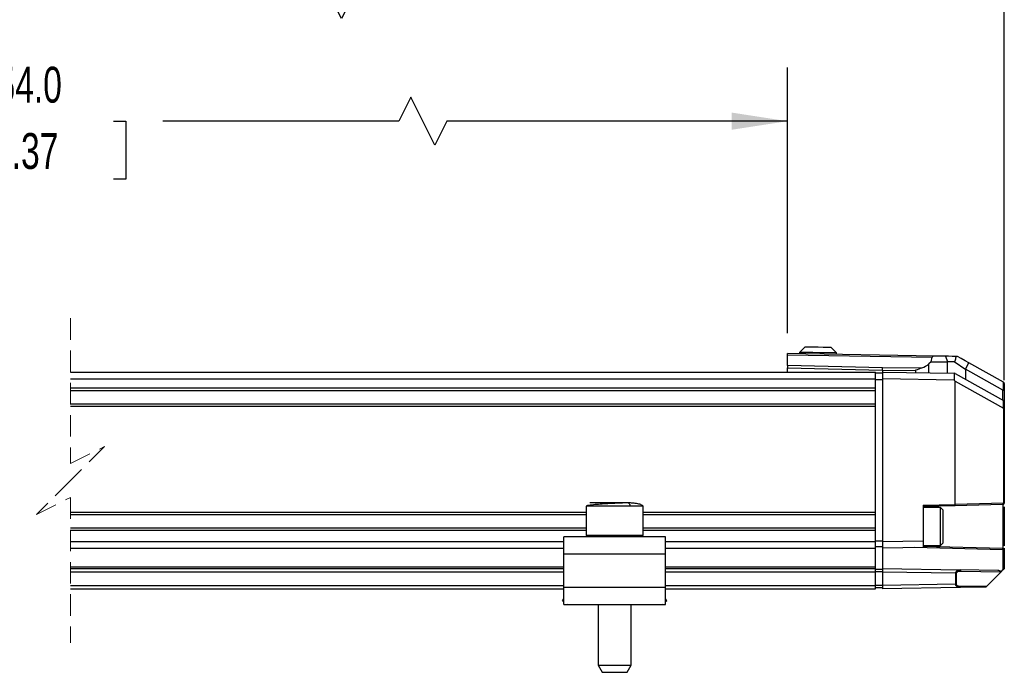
# Model space of a CAD drawing. Header units: millimetres. Extents: x 16 to 683, y 16 to 524.
# Tile 4 of 11: x 337 to 482, y 241 to 337. Entities that reach past the tile are written whole.
import ezdxf

# ---------------------------------------------------------------- set-up
doc = ezdxf.new("R2010")
doc.units = ezdxf.units.MM
doc.header["$LTSCALE"] = 2.5
doc.linetypes.add('HIDDEN', pattern=[1.905, 1.27, -0.635])
doc.layers.add('DIMENSIONS', color=140, linetype='Continuous', lineweight=25)
doc.styles.add('SLDTEXTSTYLE0', font='TXT', dxfattribs={"width": 0.7})
doc.dimstyles.new('SLDDIMSTYLE0', dxfattribs={"dimtxt": 5.39502, "dimasz": 8.255, "dimexe": 0, "dimexo": 0.0625, "dimgap": 1.348755, "dimtad": 0, "dimtih": 1, "dimtoh": 1, "dimrnd": 1e-09, "dimzin": 12, "dimdsep": 46, "dimtxsty": 'SLDTEXTSTYLE0', "dimsah": 1, "dimcen": 0.09, "dimadec": 0, "dimazin": 3, "dimtfac": 1, "dimtofl": 0, "dimtmove": 0, "dimatfit": 3, "dimfxl": 0, "dimfrac": 2, "dimtolj": 1, "dimtzin": 12, "dimarcsym": 0})
doc.dimstyles.new('SLDDIMSTYLE3', dxfattribs={"dimtxt": 5.39502, "dimasz": 8.255, "dimexe": 0, "dimexo": 0.0625, "dimgap": 1.348755, "dimtad": 0, "dimtih": 1, "dimtoh": 1, "dimrnd": 1e-09, "dimzin": 4, "dimdsep": 46, "dimtxsty": 'SLDTEXTSTYLE0', "dimsah": 1, "dimcen": 0.09, "dimadec": 0, "dimazin": 1, "dimtfac": 1, "dimtofl": 0, "dimtmove": 0, "dimatfit": 3, "dimfxl": 0, "dimfrac": 2, "dimtolj": 1, "dimtzin": 12, "dimarcsym": 0})

# ---------------------------------------------------------------- blocks, each defined once
blk = doc.blocks.new('_D_4')
at = {"layer": 'DIMENSIONS'}
for p, q in [((247.29, 305.52), (247.29, 329.81)), ((450.22, 290.59), (450.22, 329.81)), ((394.64, 325.4), (392.88, 321.87)), ((398.17, 318.35), (394.64, 325.4)), ((247.29, 321.87), (322.91, 321.87)), ((330.22, 321.87), (328.41, 321.87)), ((328.41, 321.87), (328.41, 313.3)), ((350.74, 321.87), (352.55, 321.87)), ((352.55, 321.87), (352.55, 313.3)), ((392.88, 321.87), (358.05, 321.87)), ((399.93, 321.87), (398.17, 318.35)), ((450.22, 321.87), (399.93, 321.87)), ((328.41, 313.3), (330.22, 313.3)), ((352.55, 313.3), (350.74, 313.3))]:
    blk.add_line(p, q, dxfattribs=at)
for points in [[(247.29, 321.87), (255.54, 320.6), (255.54, 323.14)], [(450.22, 321.87), (441.97, 323.14), (441.97, 320.6)]]:
    blk.add_solid(points, dxfattribs=at)
at = {"layer": 'DIMENSIONS', "char_height": 5.292, "attachment_point": 1, "style": 'SLDTEXTSTYLE0'}
for s, insert in [('1254.0', (327.98, 329.9)), ('49.37', (330.22, 320.12))]:
    blk.add_mtext(s, dxfattribs=dict(at, insert=insert))
blk = doc.blocks.new('_D_5')
at = {"layer": 'DIMENSIONS'}
for p, q in [((125.29, 287.84), (125.29, 348.46)), ((482.22, 283.66), (482.22, 348.46)), ((387.95, 344.05), (384.42, 337)), ((389.72, 340.52), (387.95, 344.05)), ((125.29, 340.52), (272.59, 340.52)), ((279.9, 340.52), (278.08, 340.52)), ((278.08, 340.52), (278.08, 331.95)), ((300.42, 340.52), (302.23, 340.52)), ((302.23, 340.52), (302.23, 331.95)), ((382.66, 340.52), (307.73, 340.52)), ((384.42, 337), (382.66, 340.52)), ((482.22, 340.52), (389.72, 340.52)), ((278.08, 331.95), (279.9, 331.95)), ((302.23, 331.95), (300.42, 331.95))]:
    blk.add_line(p, q, dxfattribs=at)
for points in [[(125.29, 340.52), (133.54, 339.25), (133.54, 341.79)], [(482.22, 340.52), (473.97, 341.79), (473.97, 339.25)]]:
    blk.add_solid(points, dxfattribs=at)
at = {"layer": 'DIMENSIONS', "char_height": 5.292, "attachment_point": 1, "style": 'SLDTEXTSTYLE0'}
for s, insert in [('1408.0', (277.65, 348.55)), ('55.43', (279.9, 338.77))]:
    blk.add_mtext(s, dxfattribs=dict(at, insert=insert))
blk = doc.blocks.new('_D_6')
at = {"layer": 'DIMENSIONS'}
for p, q in [((98.09, 286.34), (98.09, 367.96)), ((482.22, 283.66), (482.22, 367.96)), ((371.01, 363.55), (369.25, 360.02)), ((374.54, 356.49), (371.01, 363.55)), ((98.09, 360.02), (245.76, 360.02)), ((253.07, 360.02), (251.26, 360.02)), ((251.26, 360.02), (251.26, 351.44)), ((273.59, 360.02), (275.4, 360.02)), ((275.4, 360.02), (275.4, 351.44)), ((369.25, 360.02), (280.9, 360.02)), ((376.3, 360.02), (374.54, 356.49)), ((482.22, 360.02), (376.3, 360.02)), ((251.26, 351.44), (253.07, 351.44)), ((275.4, 351.44), (273.59, 351.44))]:
    blk.add_line(p, q, dxfattribs=at)
for points in [[(98.09, 360.02), (106.34, 358.75), (106.34, 361.29)], [(482.22, 360.02), (473.97, 361.29), (473.97, 358.75)]]:
    blk.add_solid(points, dxfattribs=at)
at = {"layer": 'DIMENSIONS', "char_height": 5.292, "attachment_point": 1, "style": 'SLDTEXTSTYLE0'}
for s, insert in [('1435.2', (250.82, 368.05)), ('56.50', (253.07, 358.26))]:
    blk.add_mtext(s, dxfattribs=dict(at, insert=insert))

msp = doc.modelspace()

# ---------------------------------------------------------------- linework, layer by layer
at = {"color": 7, "linetype": 'HIDDEN', "lineweight": 18}
for p, q in [((344.406, 292.788), (344.406, 271.35)), ((344.406, 271.35), (349.406, 273.85)), ((349.406, 273.85), (344.406, 268.85)), ((344.406, 268.85), (339.406, 263.85)), ((339.406, 263.85), (344.406, 266.35)), ((344.406, 266.35), (344.406, 244.913))]:
    msp.add_line(p, q, dxfattribs=at)
for p, q in [((451.974, 287.76), (451.97, 287.56)), ((452.788, 288.546), (451.974, 287.76)), ((457.473, 287.664), (456.687, 288.478)), ((471.907, 287.212), (450.221, 287.59)), ((450.221, 287.415), (450.221, 287.59)), ((450.221, 287.415), (471.591, 287.042)), ((450.221, 285.838), (450.221, 287.415)), ((457.469, 287.464), (457.473, 287.664)), ((471.425, 286.346), (471.106, 286.059)), ((471.425, 286.346), (471.591, 287.042)), ((471.425, 286.346), (473.852, 286.346)), ((473.524, 287.184), (471.907, 287.212)), ((473.524, 287.184), (473.852, 286.346)), ((473.852, 284.682), (473.852, 286.346)), ((474.876, 286.346), (473.852, 286.346)), ((475.318, 287.152), (475.092, 287.156)), ((344.406, 284.85), (463.221, 284.85)), ((464.221, 285.493), (450.221, 285.838)), ((450.221, 285.484), (464.221, 285.139)), ((450.221, 284.85), (450.221, 285.484)), ((463.221, 283.85), (463.221, 284.85)), ((470.045, 285.45), (464.221, 285.493)), ((464.221, 285.139), (464.221, 284.85)), ((464.221, 285.139), (469.122, 285.104)), ((464.221, 284.85), (474.832, 284.665)), ((464.221, 284.85), (464.221, 283.85)), ((469.122, 285.104), (469.122, 284.764)), ((471.106, 284.73), (471.106, 286.059)), ((476.498, 285.271), (477.009, 286.204)), ((476.498, 285.271), (476.498, 283.807)), ((482.024, 282.173), (476.498, 285.271)), ((482.078, 283.362), (477.009, 286.204)), ((344.406, 283.85), (463.221, 283.85)), ((464.221, 284.665), (463.221, 284.665)), ((463.221, 282.5), (463.221, 283.85)), ((464.221, 283.718), (463.221, 283.718)), ((474.845, 283.664), (464.221, 283.85)), ((464.221, 283.85), (464.221, 259.865)), ((474.832, 284.665), (474.845, 283.664)), ((474.971, 284.662), (474.832, 284.665)), ((474.845, 283.664), (474.971, 283.529)), ((474.971, 284.662), (482.118, 280.659)), ((474.971, 265.326), (474.971, 283.529)), ((474.971, 283.529), (482.081, 279.546)), ((344.406, 282.5), (463.221, 282.5)), ((344.406, 282.15), (463.221, 282.15)), ((463.221, 282.35), (463.221, 282.5)), ((463.221, 279.95), (463.221, 282.35)), ((482.024, 280.712), (482.024, 282.173)), ((482.078, 282.155), (482.078, 283.362)), ((482.118, 283.339), (482.078, 283.362)), ((482.221, 283.165), (482.221, 282.103)), ((482.221, 282.103), (482.221, 280.485)), ((482.118, 279.533), (482.118, 280.659)), ((482.221, 280.485), (482.221, 279.486)), ((344.406, 280.15), (463.221, 280.15)), ((344.406, 279.8), (463.221, 279.8)), ((463.221, 279.8), (463.221, 279.95)), ((463.221, 264.2), (463.221, 279.8)), ((482.081, 279.546), (482.081, 265.512)), ((482.221, 279.486), (482.221, 265.512)), ((420.521, 265.05), (420.521, 260.75)), ((426.971, 265.05), (420.521, 265.05)), ((426.703, 265.55), (421.031, 265.55)), ((428.913, 265.05), (426.971, 265.05)), ((428.921, 265.05), (428.913, 265.05)), ((428.921, 260.75), (428.921, 265.05)), ((470.221, 265.203), (474.971, 265.326)), ((470.221, 265.203), (470.221, 259.97)), ((474.943, 265.126), (470.221, 265.003)), ((472.821, 264.855), (470.221, 264.855)), ((473.221, 264.455), (472.821, 264.855)), ((472.821, 262.193), (472.821, 264.855)), ((482.026, 265.312), (474.943, 265.126)), ((482.081, 265.512), (474.971, 265.326)), ((482.026, 265.312), (482.026, 262.055)), ((482.081, 265.512), (482.221, 265.512)), ((482.221, 264.945), (482.221, 262.055)), ((344.406, 264.2), (420.521, 264.2)), ((344.406, 263.85), (420.521, 263.85)), ((428.921, 264.2), (463.221, 264.2)), ((428.921, 263.85), (463.221, 263.85)), ((463.221, 264.05), (463.221, 264.2)), ((463.221, 261.65), (463.221, 264.05)), ((473.221, 262.173), (473.221, 264.455)), ((344.406, 261.85), (420.521, 261.85)), ((428.921, 261.85), (463.221, 261.85)), ((463.221, 261.5), (463.221, 261.65)), ((472.821, 259.255), (472.821, 262.193)), ((473.221, 259.655), (473.221, 262.173)), ((482.026, 262.055), (482.026, 258.798)), ((482.221, 262.055), (482.026, 262.055)), ((482.221, 262.055), (482.221, 259.193)), ((344.406, 261.5), (420.521, 261.5)), ((432.221, 260.55), (417.221, 260.55)), ((417.221, 258.05), (417.221, 260.55)), ((426.971, 260.75), (420.521, 260.75)), ((428.921, 260.75), (426.971, 260.75)), ((428.921, 261.5), (463.221, 261.5)), ((432.221, 258.05), (432.221, 260.55)), ((463.221, 259.85), (463.221, 261.5)), ((344.406, 259.85), (417.221, 259.85)), ((344.406, 258.85), (417.221, 258.85)), ((432.221, 259.85), (463.221, 259.85)), ((432.221, 258.85), (463.221, 258.85)), ((464.221, 259.9), (463.221, 259.9)), ((463.221, 258.85), (463.221, 259.85)), ((464.221, 259.05), (463.221, 259.05)), ((463.221, 256.1), (463.221, 258.85)), ((464.221, 259.865), (470.221, 259.97)), ((464.221, 259.865), (464.221, 258.865)), ((470.221, 258.97), (464.221, 258.865)), ((464.221, 258.865), (464.221, 255.845)), ((482.024, 258.598), (468.97, 258.948)), ((470.221, 259.97), (470.221, 258.97)), ((470.221, 259.255), (472.821, 259.255)), ((482.026, 258.798), (470.221, 259.113)), ((472.821, 259.255), (473.221, 259.655)), ((482.221, 258.843), (482.221, 258.598)), ((417.221, 258.05), (432.221, 258.05)), ((417.221, 253.05), (417.221, 258.05)), ((432.221, 253.05), (432.221, 258.05)), ((482.024, 258.598), (482.024, 255.649)), ((482.221, 258.598), (482.024, 258.598)), ((482.221, 258.598), (482.221, 255.845)), ((344.406, 256.1), (417.221, 256.1)), ((344.406, 255.85), (417.221, 255.85)), ((432.221, 256.1), (463.221, 256.1)), ((432.221, 255.85), (463.221, 255.85)), ((463.221, 255.85), (463.221, 256.1)), ((463.221, 255.35), (463.221, 255.85)), ((464.221, 255.845), (475.703, 255.645)), ((464.221, 255.845), (464.221, 255.345)), ((344.406, 255.35), (417.221, 255.35)), ((432.221, 255.35), (463.221, 255.35)), ((464.221, 255.7), (463.221, 255.7)), ((463.221, 253.35), (463.221, 255.35)), ((464.221, 255.35), (463.221, 255.35)), ((475.035, 255.156), (464.221, 255.345)), ((464.221, 255.345), (464.221, 253.345)), ((475.035, 255.156), (475.035, 253.534)), ((475.116, 255.156), (475.035, 255.156)), ((475.116, 255.156), (475.116, 253.534)), ((481.273, 255.547), (475.703, 255.645)), ((481.717, 255.341), (475.784, 255.445)), ((481.717, 255.341), (479.689, 253.314)), ((481.753, 255.377), (482.024, 255.649)), ((344.406, 253.35), (417.221, 253.35)), ((344.406, 252.85), (417.221, 252.85)), ((432.221, 253.05), (417.221, 253.05)), ((417.221, 250.55), (417.221, 253.05)), ((432.221, 253.35), (463.221, 253.35)), ((432.221, 250.55), (432.221, 253.05)), ((432.221, 252.85), (463.221, 252.85)), ((463.221, 252.85), (463.221, 253.35)), ((464.221, 253.35), (463.221, 253.35)), ((464.221, 253), (463.221, 253)), ((475.035, 253.534), (464.221, 253.345)), ((464.221, 253.345), (464.221, 252.845)), ((475.703, 253.046), (464.221, 252.845)), ((475.116, 253.534), (475.035, 253.534)), ((479.487, 253.112), (475.703, 253.046)), ((475.784, 253.246), (479.689, 253.314)), ((417.007, 251.093), (417.221, 251.37)), ((417.221, 250.929), (417.007, 251.093)), ((417.221, 250.55), (432.221, 250.55)), ((417.8, 250.483), (417.713, 250.55)), ((417.851, 250.55), (417.8, 250.483)), ((422.271, 250.55), (422.271, 241.589)), ((427.171, 241.589), (427.171, 250.55)), ((431.641, 250.483), (431.59, 250.55)), ((431.729, 250.55), (431.641, 250.483)), ((432.434, 251.093), (432.221, 251.37)), ((432.434, 251.093), (432.221, 250.929)), ((422.271, 241.589), (422.871, 240.55)), ((422.271, 241.589), (426.033, 241.589)), ((426.033, 241.589), (427.171, 241.589)), ((426.571, 240.55), (427.171, 241.589)), ((422.871, 240.55), (423.159, 240.55)), ((423.159, 240.55), (426.571, 240.55))]:
    msp.add_line(p, q)
at = {"flags": 128}
for points in [[(457.473, 287.664), (457.287, 287.667), (456.755, 287.676), (455.949, 287.691), (454.977, 287.707), (453.971, 287.725), (453.066, 287.741), (452.386, 287.753), (452.021, 287.759), (451.974, 287.76)], [(456.687, 288.478), (456.539, 288.48), (456.116, 288.488), (455.484, 288.499), (454.737, 288.512), (453.991, 288.525), (453.359, 288.536), (452.936, 288.543), (452.788, 288.546), (452.788, 288.546)], [(475.092, 287.156), (474.529, 287.166), (474.003, 287.175), (473.524, 287.184)], [(474.876, 286.346), (475.391, 286.005), (475.936, 285.643), (476.498, 285.271)], [(477.009, 286.204), (476.444, 286.521), (475.877, 286.839), (475.318, 287.152)], [(482.221, 282.103), (482.217, 282.113), (482.207, 282.122), (482.191, 282.131), (482.169, 282.139), (482.143, 282.146), (482.112, 282.151), (482.078, 282.155)], [(482.118, 279.533), (482.147, 279.528), (482.173, 279.521), (482.193, 279.513), (482.208, 279.504), (482.218, 279.495), (482.221, 279.486)], [(482.026, 265.312), (482.038, 265.316), (482.049, 265.328), (482.059, 265.346), (482.067, 265.371), (482.074, 265.401), (482.079, 265.436), (482.081, 265.473), (482.081, 265.512)], [(482.221, 255.845), (482.217, 255.841), (482.206, 255.83), (482.188, 255.812), (482.163, 255.788), (482.134, 255.758), (482.1, 255.724), (482.063, 255.687), (482.024, 255.649)], [(479.487, 253.112), (479.491, 253.115), (479.502, 253.127), (479.521, 253.146), (479.546, 253.171), (479.577, 253.201), (479.612, 253.236), (479.65, 253.274), (479.689, 253.314)]]:
    msp.add_lwpolyline(points, dxfattribs=at)
for centre, radius, start, end in [((471.851, 286.937), 0.281, 78.52558, 158.00879), ((469.163, 288.22), 2.906, 287.6633, 311.96033), ((482.091, 282.287), 0.133, 239.64171, 264.23595), ((482.021, 283.165), 0.2, 0.0047, 60.70496), ((482.021, 280.485), 0.2, 359.99923, 60.77023), ((482.137, 279.641), 0.109, 239.67769, 260.22045), ((474.646, 265.269), 0.329, 334.30561, 9.9151), ((482.021, 265.512), 0.2, 271.49484, 359.99835), ((481.353, 255.011), 0.542, 42.5142, 98.44927), ((495.836, 241.255), 19.945, 134.92039, 135.06785)]:
    msp.add_arc(centre, radius, start, end)
for points, knots in [([(475.092, 287.156), (475.073, 287.069), (475.034, 286.888), (474.965, 286.617), (474.905, 286.436), (474.876, 286.346)], [0, 0, 0, 0, 0.31952336, 0.6620845, 1, 1, 1, 1]), ([(450.221, 285.838), (450.221, 285.813), (450.221, 285.759), (450.221, 285.673), (450.221, 285.581), (450.221, 285.517), (450.221, 285.484)], [0, 0, 0, 0, 0.2143124, 0.4588128, 0.7241059, 1, 1, 1, 1]), ([(464.221, 285.139), (464.221, 285.172), (464.221, 285.235), (464.221, 285.328), (464.221, 285.413), (464.221, 285.467), (464.221, 285.493)], [0, 0, 0, 0, 0.27589256, 0.54117624, 0.78567521, 1, 1, 1, 1]), ([(470.045, 285.45), (469.739, 285.339), (469.43, 285.227), (469.125, 285.105), (469.122, 285.104)], [0, 0, 0, 0, 0.98886699, 1, 1, 1, 1]), ([(420.811, 265.154), (420.783, 265.15), (420.679, 265.139), (420.587, 265.087), (420.521, 265.05)], [0, 0, 0, 0, 0.2747274, 1, 1, 1, 1]), ([(426.703, 265.55), (426.523, 265.548), (426.101, 265.543), (425.37, 265.513), (424.46, 265.467), (423.42, 265.405), (422.367, 265.328), (421.491, 265.261), (420.992, 265.182), (420.811, 265.154)], [0, 0, 0, 0, 0.09134, 0.2144398, 0.3711259, 0.5542757, 0.7434613, 0.9070604, 1, 1, 1, 1]), ([(428.921, 265.05), (428.846, 265.117), (428.62, 265.319), (428.063, 265.408), (427.409, 265.533), (426.935, 265.544), (426.703, 265.55)], [0, 0, 0, 0, 0.1283618, 0.3882404, 0.7007831, 1, 1, 1, 1]), ([(426.703, 265.55), (426.742, 265.539), (426.838, 265.512), (426.916, 265.369), (426.963, 265.213), (426.968, 265.104), (426.971, 265.05)], [0, 0, 0, 0, 0.194396, 0.4707571, 0.7347568, 1, 1, 1, 1]), ([(426.971, 260.75), (426.969, 260.722), (426.966, 260.668), (426.94, 260.603), (426.904, 260.558), (426.876, 260.553), (426.864, 260.55)], [0, 0, 0, 0, 0.3382111, 0.6568712, 0.8519742, 1, 1, 1, 1]), ([(482.024, 258.598), (482.025, 258.616), (482.025, 258.647), (482.026, 258.694), (482.027, 258.733), (482.027, 258.764), (482.027, 258.784), (482.026, 258.794), (482.026, 258.798)], [0, 0, 0, 0, 0.2596005, 0.4624855, 0.7060744, 0.8539671, 0.9288699, 1, 1, 1, 1]), ([(482.026, 258.798), (482.027, 258.798), (482.029, 258.798), (482.036, 258.798), (482.059, 258.796), (482.092, 258.787), (482.132, 258.766), (482.169, 258.737), (482.198, 258.695), (482.217, 258.647), (482.219, 258.616), (482.221, 258.598)], [0, 0, 0, 0, 0.0071594, 0.020713, 0.0677255, 0.2404164, 0.3483905, 0.5002497, 0.693882, 0.8329777, 1, 1, 1, 1]), ([(475.035, 255.156), (475.038, 255.188), (475.043, 255.253), (475.083, 255.346), (475.146, 255.434), (475.261, 255.537), (475.451, 255.628), (475.617, 255.639), (475.703, 255.645)], [0, 0, 0, 0, 0.10330524, 0.2121387, 0.32879227, 0.45534979, 0.71866899, 1, 1, 1, 1]), ([(475.784, 255.445), (475.623, 255.436), (475.429, 255.426), (475.231, 255.327), (475.166, 255.274), (475.131, 255.225), (475.118, 255.186), (475.117, 255.166), (475.116, 255.156)], [0, 0, 0, 0, 0.6072463, 0.7337735, 0.8429475, 0.9251947, 0.962841, 1, 1, 1, 1]), ([(475.703, 255.645), (475.715, 255.64), (475.743, 255.63), (475.766, 255.58), (475.782, 255.519), (475.784, 255.47), (475.784, 255.445)], [0, 0, 0, 0, 0.15457796, 0.37623246, 0.66765852, 1, 1, 1, 1]), ([(475.703, 253.046), (475.623, 253.05), (475.477, 253.059), (475.296, 253.135), (475.169, 253.23), (475.095, 253.323), (475.056, 253.408), (475.038, 253.474), (475.036, 253.516), (475.035, 253.534)], [0, 0, 0, 0, 0.26160711, 0.47746381, 0.63625245, 0.77724698, 0.86184646, 0.94297547, 1, 1, 1, 1]), ([(475.116, 253.534), (475.117, 253.524), (475.118, 253.505), (475.131, 253.466), (475.164, 253.417), (475.228, 253.366), (475.425, 253.264), (475.621, 253.254), (475.784, 253.246)], [0, 0, 0, 0, 0.0361619, 0.0733953, 0.1564779, 0.2596166, 0.3861191, 1, 1, 1, 1]), ([(475.784, 253.246), (475.784, 253.22), (475.782, 253.172), (475.766, 253.11), (475.743, 253.06), (475.715, 253.05), (475.703, 253.046)], [0, 0, 0, 0, 0.3323404, 0.6237655, 0.8454261, 1, 1, 1, 1])]:
    msp.add_open_spline(points, degree=3, knots=knots)

# ---------------------------------------------------------------- dimensions: what is measured, and where the dimension line sits
at = {"layer": 'DIMENSIONS'}
for base, p1, p2, text, dimstyle, picture, middle in [((98.09, 360.018), (482.221, 280.485), (98.09, 283.164), '1435.2', 'SLDDIMSTYLE0', '_D_6', (263.329, 360.018)), ((482.221, 340.523), (125.29, 284.664), (482.221, 280.485), '1408.0', 'SLDDIMSTYLE3', '_D_5', (290.155, 340.523)), ((247.29, 321.874), (450.221, 287.415), (247.29, 302.342), '1254.0', 'SLDDIMSTYLE3', '_D_4', (340.479, 321.874))]:
    dim = msp.add_linear_dim(base=base, p1=p1, p2=p2, text=text, dimstyle=dimstyle, dxfattribs=at)
    dim.commit()
    dim.dimension.update_dxf_attribs({"geometry": picture, "text_midpoint": middle, "dimtype": 160})

doc.saveas('drawing.dxf')
